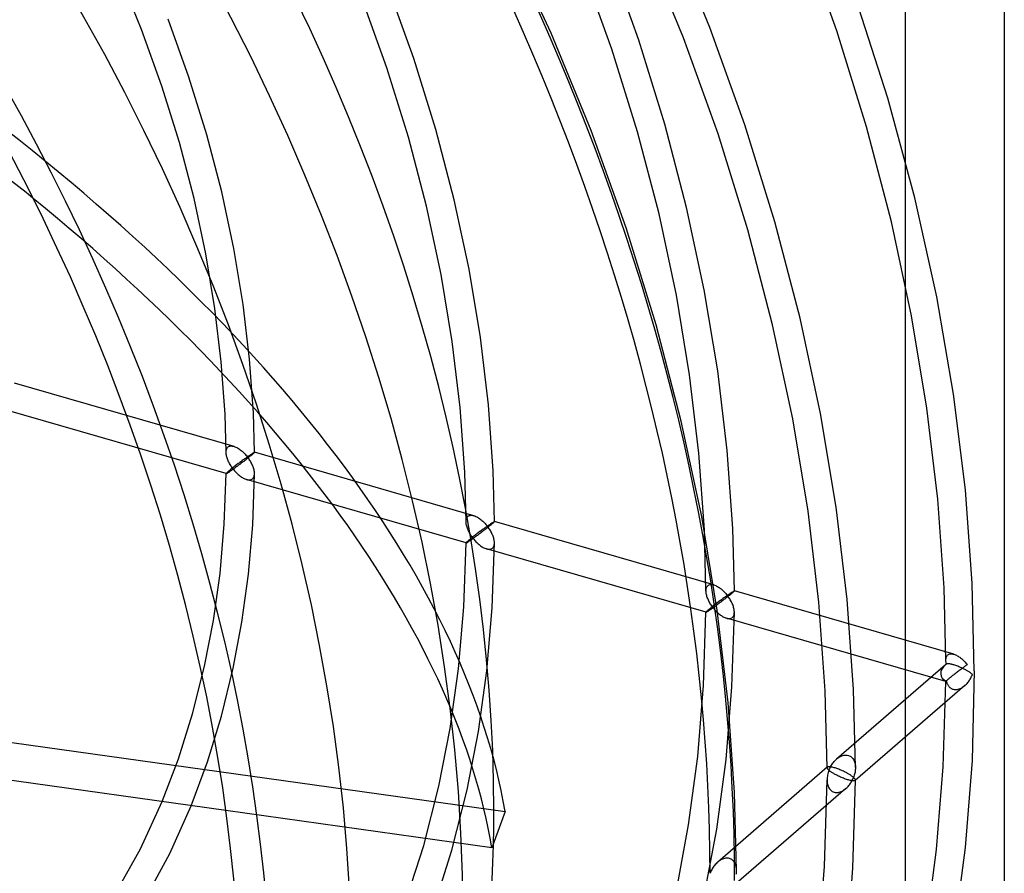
# Model space of a CAD drawing. Header units: millimetres. Extents: x -151 to 144, y -192 to 186.
# Tile 14 of 16: x 75 to 144, y -36 to 25. Entities that reach past the tile are written whole.
import ezdxf

# ---------------------------------------------------------------- set-up
doc = ezdxf.new("R2010")
doc.units = ezdxf.units.MM
doc.layers.add('HIDDEN', color=7, linetype='Continuous')
doc.layers.add('THICK', color=7, linetype='Continuous')

msp = doc.modelspace()

# ---------------------------------------------------------------- linework, layer by layer
at = {"layer": 'HIDDEN'}
for p, q in [((112.254, 23.566), (108.559, 31.523)), ((123.443, 23.963), (120.636, 30.825)), ((121.576, 23.246), (118.801, 30.028)), ((132.392, 23.726), (129.957, 30.505)), ((118.428, 23.065), (116.297, 28.998)), ((83.376, 23.833), (81.74, 27.83)), ((116.532, 22.43), (114.43, 28.281)), ((102.568, 21.769), (100.77, 26.774)), ((100.671, 21.134), (98.903, 26.057)), ((135.982, 18.993), (133.702, 26.083)), ((86.707, 20.473), (85.243, 24.55)), ((84.811, 19.838), (83.376, 23.833)), ((125.908, 17.103), (123.443, 23.963)), ((134.487, 16.975), (132.392, 23.726)), ((115.062, 16.705), (112.254, 23.566)), ((120.262, 17.153), (118.428, 23.065)), ((124.011, 16.468), (121.576, 23.246)), ((118.34, 16.603), (116.532, 22.43)), ((104.115, 16.781), (102.568, 21.769)), ((102.192, 16.232), (100.671, 21.134)), ((87.968, 16.41), (86.707, 20.473)), ((86.045, 15.86), (84.811, 19.838)), ((137.893, 11.952), (135.982, 18.993)), ((105.412, 11.831), (104.115, 16.781)), ((117.526, 9.844), (115.062, 16.705)), ((121.799, 11.286), (120.262, 17.153)), ((128.028, 10.267), (125.908, 17.103)), ((136.241, 10.277), (134.487, 16.975)), ((89.025, 12.376), (87.968, 16.41)), ((103.466, 11.368), (102.192, 16.232)), ((119.854, 10.823), (118.34, 16.603)), ((126.106, 9.717), (124.011, 16.468)), ((87.079, 11.913), (86.045, 15.86)), ((87.913, 8.013), (87.079, 11.913)), ((89.878, 8.387), (89.025, 12.376)), ((106.46, 6.934), (105.412, 11.831)), ((139.438, 4.987), (137.893, 11.952)), ((104.495, 6.561), (103.466, 11.368)), ((123.041, 5.482), (121.799, 11.286)), ((121.076, 5.109), (119.854, 10.823)), ((119.647, 3.009), (117.526, 9.844)), ((129.806, 3.482), (128.028, 10.267)), ((137.658, 3.657), (136.241, 10.277)), ((127.86, 3.019), (126.106, 9.717)), ((90.532, 4.455), (89.878, 8.387)), ((88.552, 4.173), (87.913, 8.013)), ((105.282, 1.827), (104.495, 6.561)), ((107.262, 2.109), (106.46, 6.934)), ((122.012, -0.518), (121.076, 5.109)), ((123.992, -0.236), (123.041, 5.482)), ((140.62, -1.876), (139.438, 4.987)), ((88.999, 0.405), (88.552, 4.173)), ((90.99, 0.593), (90.532, 4.455)), ((131.242, -3.228), (129.806, 3.482)), ((138.742, -2.864), (137.658, 3.657)), ((121.424, -3.777), (119.647, 3.009)), ((129.277, -3.602), (127.86, 3.019)), ((107.824, -2.629), (107.262, 2.109)), ((105.833, -2.818), (105.282, 1.827)), ((89.259, -3.28), (88.999, 0.405)), ((91.257, -3.187), (90.99, 0.593)), ((122.667, -6.04), (122.012, -0.518)), ((124.658, -5.852), (123.992, -0.236)), ((89.893, -5.553), (74.42, -1.087)), ((141.448, -8.613), (140.62, -1.876)), ((108.152, -7.267), (107.824, -2.629)), ((89.339, -7.475), (73.865, -3.008)), ((89.336, -5.977), (89.259, -3.28)), ((91.336, -5.972), (91.257, -3.187)), ((106.154, -7.36), (105.833, -2.818)), ((132.341, -9.84), (131.242, -3.228)), ((139.501, -9.262), (138.742, -2.864)), ((122.86, -10.486), (121.424, -3.777)), ((130.361, -10.122), (129.277, -3.602)), ((89.516, -5.572), (89.57, -5.547)), ((89.57, -5.547), (89.629, -5.532)), ((89.629, -5.532), (89.691, -5.525)), ((89.691, -5.525), (89.757, -5.527)), ((89.757, -5.527), (89.825, -5.537)), ((89.825, -5.537), (89.894, -5.554)), ((89.336, -5.98), (89.338, -5.915)), ((89.339, -6.042), (89.336, -5.98)), ((89.338, -5.915), (89.345, -5.852)), ((89.346, -6.105), (89.339, -6.042)), ((89.345, -5.852), (89.358, -5.793)), ((89.356, -6.169), (89.346, -6.105)), ((89.37, -6.234), (89.356, -6.169)), ((89.358, -5.793), (89.376, -5.738)), ((89.387, -6.3), (89.37, -6.234)), ((89.376, -5.738), (89.401, -5.688)), ((89.401, -5.688), (89.432, -5.643)), ((89.432, -5.643), (89.469, -5.606)), ((89.469, -5.606), (89.516, -5.572)), ((89.894, -5.554), (89.957, -5.575)), ((89.957, -5.575), (90.021, -5.6)), ((90.021, -5.6), (90.085, -5.631)), ((90.085, -5.631), (90.149, -5.665)), ((90.149, -5.665), (90.212, -5.703)), ((90.212, -5.703), (90.275, -5.744)), ((90.275, -5.744), (90.336, -5.788)), ((90.336, -5.788), (90.397, -5.835)), ((90.397, -5.835), (90.457, -5.885)), ((90.457, -5.885), (90.516, -5.937)), ((90.516, -5.937), (90.573, -5.991)), ((90.573, -5.991), (90.629, -6.047)), ((90.629, -6.047), (90.684, -6.106)), ((90.684, -6.106), (90.738, -6.166)), ((90.738, -6.166), (90.79, -6.227)), ((90.79, -6.227), (90.84, -6.29)), ((90.886, -6.258), (90.93, -6.227)), ((90.93, -6.227), (90.973, -6.197)), ((90.973, -6.197), (91.014, -6.168)), ((91.014, -6.168), (91.053, -6.141)), ((91.074, -6.213), (91.024, -6.254)), ((91.053, -6.141), (91.09, -6.116)), ((91.12, -6.175), (91.074, -6.213)), ((91.09, -6.116), (91.126, -6.092)), ((91.162, -6.139), (91.12, -6.175)), ((91.126, -6.092), (91.159, -6.07)), ((91.159, -6.07), (91.19, -6.05)), ((91.201, -6.106), (91.162, -6.139)), ((91.19, -6.05), (91.218, -6.031)), ((91.238, -6.073), (91.201, -6.106)), ((91.218, -6.031), (91.244, -6.015)), ((91.269, -6.045), (91.238, -6.073)), ((91.244, -6.015), (91.267, -6.001)), ((91.267, -6.001), (91.288, -5.989)), ((91.294, -6.022), (91.269, -6.045)), ((91.288, -5.989), (91.305, -5.98)), ((91.313, -6.003), (91.294, -6.022)), ((91.305, -5.98), (91.318, -5.974)), ((91.326, -5.988), (91.313, -6.003)), ((91.318, -5.974), (91.328, -5.97)), ((91.334, -5.978), (91.326, -5.988)), ((91.328, -5.97), (91.334, -5.969)), ((91.334, -5.969), (91.335, -5.97)), ((106.807, -10.436), (91.334, -5.969)), ((91.336, -5.972), (91.334, -5.978)), ((91.335, -5.97), (91.335, -5.97)), ((91.335, -5.97), (91.336, -5.97)), ((91.336, -5.97), (91.336, -5.971)), ((91.336, -5.971), (91.336, -5.971)), ((91.336, -5.971), (91.336, -5.972)), ((123.049, -11.44), (122.667, -6.04)), ((125.047, -11.347), (124.658, -5.852)), ((89.407, -6.366), (89.387, -6.3)), ((89.43, -6.432), (89.407, -6.366)), ((89.455, -6.498), (89.43, -6.432)), ((89.483, -6.564), (89.455, -6.498)), ((89.514, -6.631), (89.483, -6.564)), ((89.547, -6.697), (89.514, -6.631)), ((89.582, -6.764), (89.547, -6.697)), ((89.62, -6.831), (89.582, -6.764)), ((89.66, -6.897), (89.62, -6.831)), ((89.702, -6.963), (89.66, -6.897)), ((90.005, -6.908), (89.945, -6.955)), ((90.066, -6.861), (90.005, -6.908)), ((90.127, -6.815), (90.066, -6.861)), ((90.187, -6.77), (90.127, -6.815)), ((90.186, -6.904), (90.133, -6.943)), ((90.24, -6.864), (90.186, -6.904)), ((90.246, -6.725), (90.187, -6.77)), ((90.294, -6.823), (90.24, -6.864)), ((90.305, -6.681), (90.246, -6.725)), ((90.35, -6.782), (90.294, -6.823)), ((90.364, -6.637), (90.305, -6.681)), ((90.406, -6.739), (90.35, -6.782)), ((90.421, -6.595), (90.364, -6.637)), ((90.462, -6.696), (90.406, -6.739)), ((90.478, -6.553), (90.421, -6.595)), ((90.52, -6.652), (90.462, -6.696)), ((90.533, -6.512), (90.478, -6.553)), ((90.577, -6.608), (90.52, -6.652)), ((90.587, -6.472), (90.533, -6.512)), ((90.635, -6.563), (90.577, -6.608)), ((90.64, -6.434), (90.587, -6.472)), ((90.693, -6.518), (90.635, -6.563)), ((90.692, -6.396), (90.64, -6.434)), ((90.743, -6.36), (90.692, -6.396)), ((90.75, -6.473), (90.693, -6.518)), ((90.792, -6.324), (90.743, -6.36)), ((90.807, -6.428), (90.75, -6.473)), ((90.84, -6.29), (90.792, -6.324)), ((90.864, -6.383), (90.807, -6.428)), ((90.84, -6.29), (90.886, -6.258)), ((90.886, -6.351), (90.84, -6.29)), ((90.919, -6.339), (90.864, -6.383)), ((90.93, -6.412), (90.886, -6.351)), ((90.973, -6.296), (90.919, -6.339)), ((90.973, -6.475), (90.93, -6.412)), ((91.024, -6.254), (90.973, -6.296)), ((91.014, -6.539), (90.973, -6.475)), ((91.053, -6.604), (91.014, -6.539)), ((91.09, -6.67), (91.053, -6.604)), ((91.126, -6.736), (91.09, -6.67)), ((91.159, -6.803), (91.126, -6.736)), ((91.19, -6.87), (91.159, -6.803)), ((91.218, -6.938), (91.19, -6.87)), ((91.244, -7.006), (91.218, -6.938)), ((89.209, -11.045), (89.336, -7.472)), ((89.338, -7.465), (89.336, -7.472)), ((89.336, -7.472), (89.336, -7.473)), ((89.336, -7.473), (89.336, -7.473)), ((89.336, -7.473), (89.337, -7.474)), ((89.337, -7.474), (89.337, -7.474)), ((89.337, -7.474), (89.338, -7.475)), ((89.346, -7.455), (89.338, -7.465)), ((89.338, -7.475), (89.339, -7.475)), ((89.339, -7.475), (89.345, -7.475)), ((89.345, -7.475), (89.355, -7.472)), ((89.359, -7.44), (89.346, -7.455)), ((89.355, -7.472), (89.369, -7.466)), ((89.378, -7.421), (89.359, -7.44)), ((89.369, -7.466), (89.386, -7.457)), ((89.402, -7.397), (89.378, -7.421)), ((89.386, -7.457), (89.405, -7.446)), ((89.433, -7.37), (89.402, -7.397)), ((89.405, -7.446), (89.428, -7.433)), ((89.428, -7.433), (89.453, -7.418)), ((89.469, -7.338), (89.433, -7.37)), ((89.453, -7.418), (89.481, -7.401)), ((89.509, -7.303), (89.469, -7.338)), ((89.481, -7.401), (89.512, -7.381)), ((89.554, -7.266), (89.509, -7.303)), ((89.512, -7.381), (89.545, -7.36)), ((89.545, -7.36), (89.58, -7.336)), ((89.603, -7.225), (89.554, -7.266)), ((89.58, -7.336), (89.618, -7.311)), ((89.655, -7.183), (89.603, -7.225)), ((89.618, -7.311), (89.658, -7.283)), ((89.71, -7.139), (89.655, -7.183)), ((89.658, -7.283), (89.701, -7.254)), ((89.701, -7.254), (89.745, -7.223)), ((89.746, -7.028), (89.702, -6.963)), ((89.767, -7.094), (89.71, -7.139)), ((89.745, -7.223), (89.792, -7.19)), ((89.792, -7.093), (89.746, -7.028)), ((89.825, -7.048), (89.767, -7.094)), ((89.84, -7.156), (89.792, -7.093)), ((89.792, -7.19), (89.84, -7.156)), ((89.884, -7.001), (89.825, -7.048)), ((89.886, -7.124), (89.84, -7.156)), ((89.84, -7.156), (89.887, -7.215)), ((89.945, -6.955), (89.884, -7.001)), ((89.933, -7.09), (89.886, -7.124)), ((89.887, -7.215), (89.936, -7.273)), ((89.981, -7.055), (89.933, -7.09)), ((89.936, -7.273), (89.986, -7.33)), ((90.031, -7.019), (89.981, -7.055)), ((89.986, -7.33), (90.037, -7.385)), ((90.082, -6.981), (90.031, -7.019)), ((90.037, -7.385), (90.089, -7.439)), ((90.133, -6.943), (90.082, -6.981)), ((90.089, -7.439), (90.143, -7.49)), ((90.143, -7.49), (90.197, -7.54)), ((90.197, -7.54), (90.253, -7.588)), ((90.253, -7.588), (90.309, -7.633)), ((90.309, -7.633), (90.366, -7.676)), ((91.211, -11.075), (91.336, -7.477)), ((91.267, -7.075), (91.244, -7.006)), ((91.288, -7.143), (91.267, -7.075)), ((91.305, -7.211), (91.288, -7.143)), ((91.318, -7.278), (91.305, -7.211)), ((91.312, -7.656), (91.325, -7.598)), ((91.328, -7.344), (91.318, -7.278)), ((91.325, -7.598), (91.333, -7.537)), ((91.334, -7.41), (91.328, -7.344)), ((91.333, -7.537), (91.336, -7.473)), ((91.336, -7.473), (91.334, -7.41)), ((106.25, -10.859), (106.154, -7.36)), ((108.25, -10.855), (108.152, -7.267)), ((90.366, -7.676), (90.424, -7.717)), ((90.424, -7.717), (90.483, -7.754)), ((90.483, -7.754), (90.542, -7.789)), ((90.542, -7.789), (90.601, -7.82)), ((90.601, -7.82), (90.661, -7.848)), ((90.661, -7.848), (90.72, -7.871)), ((90.72, -7.871), (90.779, -7.891)), ((90.779, -7.891), (90.839, -7.906)), ((106.253, -12.358), (90.78, -7.891)), ((90.839, -7.906), (90.899, -7.915)), ((90.899, -7.915), (90.956, -7.919)), ((90.956, -7.919), (91.012, -7.916)), ((91.012, -7.916), (91.065, -7.907)), ((91.065, -7.907), (91.114, -7.891)), ((91.114, -7.891), (91.16, -7.868)), ((91.16, -7.868), (91.201, -7.838)), ((91.201, -7.838), (91.237, -7.801)), ((91.237, -7.801), (91.268, -7.758)), ((91.268, -7.758), (91.293, -7.709)), ((91.293, -7.709), (91.312, -7.656)), ((141.931, -15.21), (141.448, -8.613)), ((139.943, -15.52), (139.501, -9.262)), ((106.543, -10.414), (106.606, -10.408)), ((106.606, -10.408), (106.671, -10.41)), ((106.671, -10.41), (106.739, -10.419)), ((131.12, -16.521), (130.361, -10.122)), ((133.111, -16.332), (132.341, -9.84)), ((88.908, -14.5), (89.209, -11.045)), ((90.914, -14.561), (91.211, -11.075)), ((106.25, -10.862), (106.252, -10.796)), ((106.253, -10.923), (106.25, -10.862)), ((106.252, -10.796), (106.259, -10.734)), ((106.26, -10.986), (106.253, -10.923)), ((106.259, -10.734), (106.272, -10.675)), ((106.27, -11.051), (106.26, -10.986)), ((106.284, -11.116), (106.27, -11.051)), ((106.272, -10.675), (106.291, -10.62)), ((106.291, -10.62), (106.316, -10.57)), ((106.316, -10.57), (106.347, -10.526)), ((106.347, -10.526), (106.383, -10.489)), ((106.383, -10.489), (106.431, -10.455)), ((106.431, -10.455), (106.484, -10.43)), ((106.484, -10.43), (106.543, -10.414)), ((106.739, -10.419), (106.808, -10.436)), ((106.808, -10.436), (106.872, -10.457)), ((106.872, -10.457), (106.935, -10.483)), ((106.935, -10.483), (106.999, -10.513)), ((106.999, -10.513), (107.063, -10.547)), ((107.063, -10.547), (107.126, -10.585)), ((107.126, -10.585), (107.188, -10.626)), ((107.188, -10.626), (107.25, -10.671)), ((107.25, -10.671), (107.311, -10.718)), ((107.311, -10.718), (107.371, -10.767)), ((107.371, -10.767), (107.429, -10.819)), ((107.429, -10.819), (107.487, -10.874)), ((107.487, -10.874), (107.543, -10.93)), ((107.543, -10.93), (107.598, -10.988)), ((107.598, -10.988), (107.651, -11.048)), ((107.651, -11.048), (107.703, -11.11)), ((107.843, -11.109), (107.886, -11.079)), ((107.886, -11.079), (107.927, -11.051)), ((107.927, -11.051), (107.966, -11.024)), ((107.988, -11.096), (107.939, -11.137)), ((107.966, -11.024), (108.004, -10.998)), ((108.034, -11.058), (107.988, -11.096)), ((108.004, -10.998), (108.039, -10.974)), ((108.077, -11.022), (108.034, -11.058)), ((108.039, -10.974), (108.072, -10.952)), ((108.072, -10.952), (108.103, -10.932)), ((108.115, -10.989), (108.077, -11.022)), ((108.103, -10.932), (108.132, -10.914)), ((108.152, -10.956), (108.115, -10.989)), ((108.132, -10.914), (108.158, -10.898)), ((108.183, -10.928), (108.152, -10.956)), ((108.158, -10.898), (108.181, -10.884)), ((108.181, -10.884), (108.201, -10.872)), ((108.208, -10.905), (108.183, -10.928)), ((108.201, -10.872), (108.219, -10.863)), ((108.227, -10.886), (108.208, -10.905)), ((108.219, -10.863), (108.232, -10.856)), ((108.241, -10.871), (108.227, -10.886)), ((108.232, -10.856), (108.242, -10.853)), ((108.248, -10.861), (108.241, -10.871)), ((108.242, -10.853), (108.249, -10.852)), ((108.25, -10.854), (108.248, -10.861)), ((108.249, -10.852), (108.249, -10.852)), ((108.249, -10.852), (108.25, -10.853)), ((123.721, -15.319), (108.249, -10.852)), ((108.25, -10.853), (108.25, -10.853)), ((108.25, -10.853), (108.25, -10.853)), ((108.25, -10.853), (108.25, -10.854)), ((108.25, -10.854), (108.25, -10.854)), ((123.96, -17.098), (122.86, -10.486)), ((106.301, -11.181), (106.284, -11.116)), ((106.321, -11.247), (106.301, -11.181)), ((106.343, -11.313), (106.321, -11.247)), ((106.368, -11.379), (106.343, -11.313)), ((106.396, -11.445), (106.368, -11.379)), ((106.427, -11.512), (106.396, -11.445)), ((106.46, -11.579), (106.427, -11.512)), ((106.495, -11.646), (106.46, -11.579)), ((106.533, -11.712), (106.495, -11.646)), ((106.573, -11.779), (106.533, -11.712)), ((106.615, -11.845), (106.573, -11.779)), ((106.919, -11.791), (106.859, -11.837)), ((106.98, -11.744), (106.919, -11.791)), ((107.041, -11.698), (106.98, -11.744)), ((107.101, -11.652), (107.041, -11.698)), ((107.1, -11.787), (107.047, -11.826)), ((107.154, -11.747), (107.1, -11.787)), ((107.16, -11.608), (107.101, -11.652)), ((107.208, -11.706), (107.154, -11.747)), ((107.219, -11.563), (107.16, -11.608)), ((107.263, -11.664), (107.208, -11.706)), ((107.278, -11.52), (107.219, -11.563)), ((107.319, -11.622), (107.263, -11.664)), ((107.335, -11.477), (107.278, -11.52)), ((107.376, -11.579), (107.319, -11.622)), ((107.391, -11.435), (107.335, -11.477)), ((107.433, -11.535), (107.376, -11.579)), ((107.447, -11.395), (107.391, -11.435)), ((107.491, -11.491), (107.433, -11.535)), ((107.501, -11.355), (107.447, -11.395)), ((107.549, -11.446), (107.491, -11.491)), ((107.554, -11.316), (107.501, -11.355)), ((107.607, -11.401), (107.549, -11.446)), ((107.606, -11.279), (107.554, -11.316)), ((107.657, -11.242), (107.606, -11.279)), ((107.664, -11.356), (107.607, -11.401)), ((107.706, -11.207), (107.657, -11.242)), ((107.721, -11.311), (107.664, -11.356)), ((107.703, -11.11), (107.753, -11.173)), ((107.753, -11.173), (107.706, -11.207)), ((107.778, -11.266), (107.721, -11.311)), ((107.753, -11.173), (107.799, -11.14)), ((107.799, -11.233), (107.753, -11.173)), ((107.833, -11.222), (107.778, -11.266)), ((107.799, -11.14), (107.843, -11.109)), ((107.843, -11.295), (107.799, -11.233)), ((107.887, -11.179), (107.833, -11.222)), ((107.886, -11.358), (107.843, -11.295)), ((107.927, -11.421), (107.886, -11.358)), ((107.939, -11.137), (107.887, -11.179)), ((107.966, -11.486), (107.927, -11.421)), ((108.004, -11.552), (107.966, -11.486)), ((108.039, -11.618), (108.004, -11.552)), ((108.072, -11.685), (108.039, -11.618)), ((108.103, -11.753), (108.072, -11.685)), ((108.132, -11.82), (108.103, -11.753)), ((123.164, -15.741), (123.049, -11.44)), ((125.164, -15.737), (125.047, -11.347)), ((106.096, -16.867), (106.25, -12.355)), ((106.253, -12.348), (106.25, -12.355)), ((106.25, -12.355), (106.25, -12.356)), ((106.25, -12.356), (106.251, -12.356)), ((106.251, -12.356), (106.251, -12.357)), ((106.251, -12.357), (106.251, -12.357)), ((106.251, -12.357), (106.252, -12.357)), ((106.252, -12.357), (106.253, -12.358)), ((106.26, -12.337), (106.253, -12.348)), ((106.253, -12.358), (106.259, -12.357)), ((106.259, -12.357), (106.269, -12.354)), ((106.273, -12.323), (106.26, -12.337)), ((106.269, -12.354), (106.283, -12.348)), ((106.292, -12.304), (106.273, -12.323)), ((106.283, -12.348), (106.299, -12.34)), ((106.317, -12.28), (106.292, -12.304)), ((106.299, -12.34), (106.319, -12.329)), ((106.347, -12.252), (106.317, -12.28)), ((106.319, -12.329), (106.342, -12.316)), ((106.342, -12.316), (106.367, -12.301)), ((106.383, -12.221), (106.347, -12.252)), ((106.367, -12.301), (106.395, -12.283)), ((106.424, -12.186), (106.383, -12.221)), ((106.395, -12.283), (106.425, -12.264)), ((106.469, -12.148), (106.424, -12.186)), ((106.425, -12.264), (106.458, -12.242)), ((106.458, -12.242), (106.494, -12.219)), ((106.517, -12.108), (106.469, -12.148)), ((106.494, -12.219), (106.532, -12.193)), ((106.57, -12.066), (106.517, -12.108)), ((106.532, -12.193), (106.572, -12.166)), ((106.624, -12.022), (106.57, -12.066)), ((106.572, -12.166), (106.614, -12.137)), ((106.614, -12.137), (106.659, -12.106)), ((106.659, -11.911), (106.615, -11.845)), ((106.681, -11.977), (106.624, -12.022)), ((106.706, -11.975), (106.659, -11.911)), ((106.659, -12.106), (106.705, -12.073)), ((106.739, -11.931), (106.681, -11.977)), ((106.705, -12.073), (106.753, -12.039)), ((106.753, -12.039), (106.706, -11.975)), ((106.799, -11.884), (106.739, -11.931)), ((106.799, -12.006), (106.753, -12.039)), ((106.753, -12.039), (106.801, -12.098)), ((106.859, -11.837), (106.799, -11.884)), ((106.846, -11.972), (106.799, -12.006)), ((106.801, -12.098), (106.849, -12.156)), ((106.895, -11.937), (106.846, -11.972)), ((106.849, -12.156), (106.899, -12.213)), ((106.944, -11.901), (106.895, -11.937)), ((106.899, -12.213), (106.95, -12.268)), ((106.995, -11.864), (106.944, -11.901)), ((106.95, -12.268), (107.003, -12.321)), ((107.047, -11.826), (106.995, -11.864)), ((107.003, -12.321), (107.056, -12.373)), ((107.056, -12.373), (107.111, -12.423)), ((107.111, -12.423), (107.167, -12.47)), ((107.167, -12.47), (107.223, -12.516)), ((108.096, -16.934), (108.25, -12.359)), ((108.158, -11.889), (108.132, -11.82)), ((108.181, -11.957), (108.158, -11.889)), ((108.201, -12.025), (108.181, -11.957)), ((108.218, -12.093), (108.201, -12.025)), ((108.232, -12.16), (108.218, -12.093)), ((108.226, -12.538), (108.24, -12.48)), ((108.242, -12.226), (108.232, -12.16)), ((108.24, -12.48), (108.248, -12.419)), ((108.248, -12.291), (108.242, -12.226)), ((108.25, -12.355), (108.248, -12.291)), ((108.248, -12.419), (108.25, -12.355)), ((107.223, -12.516), (107.28, -12.559)), ((107.28, -12.559), (107.338, -12.599)), ((107.338, -12.599), (107.397, -12.637)), ((107.397, -12.637), (107.456, -12.672)), ((107.456, -12.672), (107.515, -12.703)), ((107.515, -12.703), (107.575, -12.731)), ((107.575, -12.731), (107.634, -12.754)), ((107.634, -12.754), (107.693, -12.774)), ((107.693, -12.774), (107.753, -12.789)), ((123.167, -17.24), (107.694, -12.774)), ((107.753, -12.789), (107.813, -12.798)), ((107.813, -12.798), (107.871, -12.802)), ((107.871, -12.802), (107.926, -12.799)), ((107.926, -12.799), (107.979, -12.79)), ((107.979, -12.79), (108.029, -12.774)), ((108.029, -12.774), (108.074, -12.751)), ((108.074, -12.751), (108.115, -12.721)), ((108.115, -12.721), (108.152, -12.684)), ((108.152, -12.684), (108.182, -12.64)), ((108.182, -12.64), (108.207, -12.592)), ((108.207, -12.592), (108.226, -12.538)), ((88.444, -17.833), (88.908, -14.5)), ((90.454, -17.931), (90.914, -14.561)), ((142.08, -21.371), (141.931, -15.21)), ((123.164, -15.744), (123.166, -15.679)), ((123.167, -15.806), (123.164, -15.744)), ((123.166, -15.679), (123.173, -15.616)), ((123.174, -15.869), (123.167, -15.806)), ((123.173, -15.616), (123.186, -15.557)), ((123.184, -15.934), (123.174, -15.869)), ((123.198, -15.999), (123.184, -15.934)), ((123.186, -15.557), (123.205, -15.503)), ((123.205, -15.503), (123.23, -15.453)), ((123.23, -15.453), (123.261, -15.409)), ((123.261, -15.409), (123.297, -15.371)), ((123.297, -15.371), (123.345, -15.337)), ((123.345, -15.337), (123.398, -15.313)), ((123.398, -15.313), (123.457, -15.297)), ((123.457, -15.297), (123.519, -15.291)), ((123.519, -15.291), (123.585, -15.292)), ((123.585, -15.292), (123.653, -15.302)), ((123.653, -15.302), (123.722, -15.319)), ((123.722, -15.319), (123.785, -15.34)), ((123.785, -15.34), (123.849, -15.366)), ((123.849, -15.366), (123.913, -15.396)), ((123.913, -15.396), (123.976, -15.43)), ((123.976, -15.43), (124.039, -15.468)), ((124.039, -15.468), (124.102, -15.509)), ((124.102, -15.509), (124.164, -15.553)), ((124.164, -15.553), (124.224, -15.6)), ((124.224, -15.6), (124.284, -15.65)), ((124.284, -15.65), (124.343, -15.702)), ((124.343, -15.702), (124.4, -15.756)), ((124.4, -15.756), (124.457, -15.812)), ((124.457, -15.812), (124.511, -15.871)), ((124.511, -15.871), (124.565, -15.931)), ((124.565, -15.931), (124.617, -15.992)), ((124.757, -15.992), (124.8, -15.962)), ((124.8, -15.962), (124.841, -15.933)), ((124.841, -15.933), (124.88, -15.906)), ((124.88, -15.906), (124.917, -15.881)), ((124.952, -15.938), (124.907, -15.974)), ((124.917, -15.881), (124.953, -15.857)), ((124.992, -15.903), (124.952, -15.938)), ((124.953, -15.857), (124.986, -15.835)), ((124.986, -15.835), (125.017, -15.815)), ((125.03, -15.871), (124.992, -15.903)), ((125.017, -15.815), (125.046, -15.796)), ((125.066, -15.839), (125.03, -15.871)), ((125.046, -15.796), (125.072, -15.78)), ((125.097, -15.811), (125.066, -15.839)), ((125.072, -15.78), (125.095, -15.766)), ((125.095, -15.766), (125.115, -15.754)), ((125.122, -15.787), (125.097, -15.811)), ((125.115, -15.754), (125.132, -15.745)), ((125.141, -15.768), (125.122, -15.787)), ((125.132, -15.745), (125.146, -15.739)), ((125.155, -15.754), (125.141, -15.768)), ((125.146, -15.739), (125.156, -15.735)), ((125.162, -15.743), (125.155, -15.754)), ((125.156, -15.735), (125.162, -15.735)), ((125.162, -15.735), (125.163, -15.735)), ((125.164, -15.737), (125.162, -15.743)), ((125.163, -15.735), (125.163, -15.735)), ((125.163, -15.735), (125.164, -15.736)), ((140.635, -20.201), (125.163, -15.735)), ((125.164, -15.736), (125.164, -15.736)), ((125.164, -15.736), (125.164, -15.736)), ((125.164, -15.736), (125.164, -15.737)), ((140.078, -20.623), (139.943, -15.52)), ((123.215, -16.065), (123.198, -15.999)), ((123.235, -16.132), (123.215, -16.065)), ((123.258, -16.198), (123.235, -16.132)), ((123.283, -16.264), (123.258, -16.198)), ((123.311, -16.33), (123.283, -16.264)), ((123.341, -16.397), (123.311, -16.33)), ((123.374, -16.464), (123.341, -16.397)), ((123.41, -16.53), (123.374, -16.464)), ((123.447, -16.597), (123.41, -16.53)), ((123.487, -16.663), (123.447, -16.597)), ((123.894, -16.627), (123.833, -16.673)), ((123.954, -16.581), (123.894, -16.627)), ((124.014, -16.535), (123.954, -16.581)), ((124.051, -16.641), (124, -16.679)), ((124.074, -16.49), (124.014, -16.535)), ((124.104, -16.602), (124.051, -16.641)), ((124.133, -16.446), (124.074, -16.49)), ((124.157, -16.562), (124.104, -16.602)), ((124.191, -16.402), (124.133, -16.446)), ((124.21, -16.522), (124.157, -16.562)), ((124.248, -16.36), (124.191, -16.402)), ((124.265, -16.48), (124.21, -16.522)), ((124.305, -16.318), (124.248, -16.36)), ((124.32, -16.439), (124.265, -16.48)), ((124.36, -16.277), (124.305, -16.318)), ((124.375, -16.396), (124.32, -16.439)), ((124.414, -16.237), (124.36, -16.277)), ((124.43, -16.353), (124.375, -16.396)), ((124.468, -16.199), (124.414, -16.237)), ((124.486, -16.31), (124.43, -16.353)), ((124.52, -16.161), (124.468, -16.199)), ((124.542, -16.267), (124.486, -16.31)), ((124.57, -16.125), (124.52, -16.161)), ((124.597, -16.224), (124.542, -16.267)), ((124.619, -16.089), (124.57, -16.125)), ((124.652, -16.18), (124.597, -16.224)), ((124.617, -15.992), (124.667, -16.055)), ((124.667, -16.055), (124.619, -16.089)), ((124.706, -16.137), (124.652, -16.18)), ((124.667, -16.055), (124.713, -16.023)), ((124.713, -16.116), (124.667, -16.055)), ((124.759, -16.095), (124.706, -16.137)), ((124.713, -16.023), (124.757, -15.992)), ((124.757, -16.177), (124.713, -16.116)), ((124.799, -16.24), (124.757, -16.177)), ((124.811, -16.053), (124.759, -16.095)), ((124.84, -16.304), (124.799, -16.24)), ((124.86, -16.013), (124.811, -16.053)), ((124.88, -16.369), (124.84, -16.304)), ((124.907, -15.974), (124.86, -16.013)), ((124.917, -16.434), (124.88, -16.369)), ((124.952, -16.501), (124.917, -16.434)), ((124.986, -16.568), (124.952, -16.501)), ((125.017, -16.635), (124.986, -16.568)), ((125.045, -16.703), (125.017, -16.635)), ((131.562, -22.779), (131.12, -16.521)), ((133.56, -22.686), (133.111, -16.332)), ((105.717, -21.23), (106.096, -16.867)), ((107.715, -21.362), (108.096, -16.934)), ((123, -22.399), (123.164, -17.237)), ((123.167, -17.231), (123.164, -17.237)), ((123.164, -17.237), (123.164, -17.238)), ((123.164, -17.238), (123.165, -17.239)), ((123.165, -17.239), (123.165, -17.239)), ((123.165, -17.239), (123.165, -17.24)), ((123.165, -17.24), (123.166, -17.24)), ((123.166, -17.24), (123.167, -17.24)), ((123.174, -17.22), (123.167, -17.231)), ((123.167, -17.24), (123.173, -17.24)), ((123.173, -17.24), (123.183, -17.237)), ((123.187, -17.205), (123.174, -17.22)), ((123.183, -17.237), (123.197, -17.231)), ((123.206, -17.186), (123.187, -17.205)), ((123.197, -17.231), (123.214, -17.222)), ((123.231, -17.163), (123.206, -17.186)), ((123.214, -17.222), (123.234, -17.211)), ((123.261, -17.135), (123.231, -17.163)), ((123.234, -17.211), (123.256, -17.198)), ((123.256, -17.198), (123.282, -17.183)), ((123.297, -17.103), (123.261, -17.135)), ((123.282, -17.183), (123.309, -17.165)), ((123.338, -17.069), (123.297, -17.103)), ((123.309, -17.165), (123.34, -17.146)), ((123.383, -17.031), (123.338, -17.069)), ((123.34, -17.146), (123.373, -17.124)), ((123.373, -17.124), (123.408, -17.1)), ((123.432, -16.991), (123.383, -17.031)), ((123.408, -17.1), (123.446, -17.075)), ((123.484, -16.948), (123.432, -16.991)), ((123.446, -17.075), (123.486, -17.048)), ((123.538, -16.904), (123.484, -16.948)), ((123.486, -17.048), (123.528, -17.019)), ((123.529, -16.729), (123.487, -16.663)), ((123.528, -17.019), (123.573, -16.988)), ((123.573, -16.794), (123.529, -16.729)), ((123.595, -16.859), (123.538, -16.904)), ((123.619, -16.858), (123.573, -16.794)), ((123.573, -16.988), (123.619, -16.955)), ((123.653, -16.813), (123.595, -16.859)), ((123.667, -16.921), (123.619, -16.858)), ((123.619, -16.955), (123.667, -16.921)), ((123.713, -16.767), (123.653, -16.813)), ((123.711, -16.89), (123.667, -16.921)), ((123.667, -16.921), (123.714, -16.981)), ((123.756, -16.857), (123.711, -16.89)), ((123.773, -16.72), (123.713, -16.767)), ((123.714, -16.981), (123.763, -17.038)), ((123.803, -16.824), (123.756, -16.857)), ((123.763, -17.038), (123.813, -17.095)), ((123.833, -16.673), (123.773, -16.72)), ((123.85, -16.789), (123.803, -16.824)), ((123.813, -17.095), (123.864, -17.15)), ((123.899, -16.753), (123.85, -16.789)), ((123.864, -17.15), (123.916, -17.204)), ((123.949, -16.717), (123.899, -16.753)), ((123.916, -17.204), (123.97, -17.255)), ((124, -16.679), (123.949, -16.717)), ((124.73, -23.591), (123.96, -17.098)), ((123.97, -17.255), (124.025, -17.305)), ((124.025, -17.305), (124.08, -17.353)), ((124.997, -22.506), (125.164, -17.241)), ((125.071, -16.771), (125.045, -16.703)), ((125.095, -16.839), (125.071, -16.771)), ((125.115, -16.907), (125.095, -16.839)), ((125.132, -16.975), (125.115, -16.907)), ((125.146, -17.042), (125.132, -16.975)), ((125.156, -17.108), (125.146, -17.042)), ((125.154, -17.363), (125.162, -17.301)), ((125.162, -17.174), (125.156, -17.108)), ((125.164, -17.237), (125.162, -17.174)), ((125.162, -17.301), (125.164, -17.237)), ((87.82, -21.052), (88.444, -17.833)), ((89.839, -21.181), (90.454, -17.931)), ((124.08, -17.353), (124.137, -17.399)), ((124.137, -17.399), (124.194, -17.441)), ((124.194, -17.441), (124.252, -17.482)), ((124.252, -17.482), (124.31, -17.52)), ((124.31, -17.52), (124.369, -17.554)), ((124.369, -17.554), (124.429, -17.586)), ((124.429, -17.586), (124.488, -17.613)), ((124.488, -17.613), (124.548, -17.637)), ((124.548, -17.637), (124.607, -17.656)), ((124.607, -17.656), (124.667, -17.671)), ((140.08, -22.123), (124.608, -17.656)), ((124.667, -17.671), (124.727, -17.681)), ((124.727, -17.681), (124.785, -17.684)), ((124.785, -17.684), (124.84, -17.682)), ((124.84, -17.682), (124.893, -17.673)), ((124.893, -17.673), (124.943, -17.657)), ((124.943, -17.657), (124.988, -17.633)), ((124.988, -17.633), (125.03, -17.603)), ((125.03, -17.603), (125.066, -17.566)), ((125.066, -17.566), (125.096, -17.523)), ((125.096, -17.523), (125.121, -17.474)), ((125.121, -17.474), (125.14, -17.42)), ((125.14, -17.42), (125.154, -17.363)), ((140.078, -20.623), (140.079, -20.582)), ((140.079, -20.665), (140.078, -20.623)), ((140.079, -20.582), (140.082, -20.541)), ((140.082, -20.707), (140.079, -20.665)), ((140.082, -20.541), (140.087, -20.502)), ((140.087, -20.751), (140.082, -20.707)), ((140.087, -20.502), (140.094, -20.464)), ((140.094, -20.796), (140.087, -20.751)), ((140.094, -20.464), (140.104, -20.428)), ((140.103, -20.842), (140.094, -20.796)), ((140.104, -20.428), (140.116, -20.393)), ((140.116, -20.393), (140.13, -20.361)), ((140.13, -20.361), (140.147, -20.33)), ((140.147, -20.33), (140.166, -20.302)), ((140.166, -20.302), (140.188, -20.277)), ((140.188, -20.277), (140.211, -20.254)), ((140.211, -20.254), (140.259, -20.22)), ((140.259, -20.22), (140.312, -20.195)), ((140.312, -20.195), (140.37, -20.18)), ((140.37, -20.18), (140.433, -20.173)), ((140.433, -20.173), (140.499, -20.175)), ((140.499, -20.175), (140.567, -20.185)), ((140.567, -20.185), (140.636, -20.202)), ((140.636, -20.202), (140.696, -20.221)), ((140.696, -20.221), (140.755, -20.245)), ((140.755, -20.245), (140.816, -20.273)), ((140.816, -20.273), (140.875, -20.304)), ((140.875, -20.304), (140.935, -20.339)), ((140.935, -20.339), (140.994, -20.377)), ((140.994, -20.377), (141.052, -20.417)), ((141.052, -20.417), (141.11, -20.46)), ((141.11, -20.46), (141.166, -20.506)), ((141.166, -20.506), (141.222, -20.554)), ((141.222, -20.554), (141.277, -20.603)), ((141.277, -20.603), (141.331, -20.655)), ((141.331, -20.655), (141.383, -20.709)), ((141.383, -20.709), (141.434, -20.764)), ((141.434, -20.764), (141.484, -20.82)), ((141.484, -20.82), (141.533, -20.878)), ((86.977, -24.398), (87.82, -21.052)), ((89.008, -24.565), (89.839, -21.181)), ((105.127, -25.432), (105.717, -21.23)), ((107.121, -25.634), (107.715, -21.362)), ((140.048, -20.942), (132.373, -27.589)), ((140.113, -20.889), (140.103, -20.842)), ((140.124, -20.884), (140.113, -20.889)), ((140.137, -20.88), (140.124, -20.884)), ((140.151, -20.877), (140.137, -20.88)), ((140.167, -20.874), (140.151, -20.877)), ((140.184, -20.872), (140.167, -20.874)), ((140.204, -20.872), (140.184, -20.872)), ((140.225, -20.872), (140.204, -20.872)), ((140.249, -20.872), (140.225, -20.872)), ((140.274, -20.874), (140.249, -20.872)), ((140.301, -20.877), (140.274, -20.874)), ((140.33, -20.881), (140.301, -20.877)), ((140.361, -20.886), (140.33, -20.881)), ((140.393, -20.892), (140.361, -20.886)), ((140.428, -20.899), (140.393, -20.892)), ((140.464, -20.907), (140.428, -20.899)), ((140.501, -20.916), (140.464, -20.907)), ((140.54, -20.926), (140.501, -20.916)), ((140.58, -20.938), (140.54, -20.926)), ((140.645, -20.957), (140.58, -20.938)), ((140.711, -20.978), (140.645, -20.957)), ((140.778, -21.001), (140.711, -20.978)), ((140.846, -21.026), (140.778, -21.001)), ((140.84, -21.484), (140.782, -21.529)), ((140.898, -21.44), (140.84, -21.484)), ((140.914, -21.052), (140.846, -21.026)), ((140.956, -21.397), (140.898, -21.44)), ((140.982, -21.079), (140.914, -21.052)), ((141.013, -21.354), (140.956, -21.397)), ((141.049, -21.106), (140.982, -21.079)), ((141.069, -21.312), (141.013, -21.354)), ((141.114, -21.134), (141.049, -21.106)), ((141.125, -21.27), (141.069, -21.312)), ((141.178, -21.163), (141.114, -21.134)), ((141.18, -21.229), (141.125, -21.27)), ((141.24, -21.192), (141.178, -21.163)), ((141.233, -21.189), (141.18, -21.229)), ((141.286, -21.15), (141.233, -21.189)), ((141.301, -21.221), (141.24, -21.192)), ((141.338, -21.112), (141.286, -21.15)), ((141.359, -21.25), (141.301, -21.221)), ((141.389, -21.075), (141.338, -21.112)), ((141.416, -21.279), (141.359, -21.25)), ((141.439, -21.039), (141.389, -21.075)), ((141.47, -21.308), (141.416, -21.279)), ((141.487, -21.004), (141.439, -21.039)), ((141.522, -21.336), (141.47, -21.308)), ((141.535, -20.97), (141.487, -21.004)), ((141.572, -21.365), (141.522, -21.336)), ((141.533, -20.878), (141.58, -20.938)), ((141.58, -20.938), (141.535, -20.97)), ((141.619, -21.392), (141.572, -21.365)), ((141.665, -21.42), (141.619, -21.392)), ((141.708, -21.447), (141.665, -21.42)), ((141.749, -21.473), (141.708, -21.447)), ((141.787, -21.499), (141.749, -21.473)), ((141.824, -21.525), (141.787, -21.499)), ((142.08, -21.371), (141.918, -27.699)), ((139.892, -28.136), (140.078, -22.12)), ((140.079, -22.116), (140.078, -22.12)), ((140.078, -22.12), (140.078, -22.121)), ((140.078, -22.121), (140.078, -22.121)), ((140.078, -22.121), (140.079, -22.122)), ((140.082, -22.111), (140.079, -22.116)), ((140.079, -22.122), (140.079, -22.122)), ((140.079, -22.122), (140.08, -22.123)), ((140.08, -22.123), (140.08, -22.123)), ((140.08, -22.123), (140.083, -22.123)), ((140.087, -22.104), (140.082, -22.111)), ((140.083, -22.123), (140.087, -22.123)), ((140.095, -22.095), (140.087, -22.104)), ((140.087, -22.123), (140.092, -22.121)), ((140.092, -22.121), (140.098, -22.119)), ((140.104, -22.084), (140.095, -22.095)), ((140.098, -22.119), (140.105, -22.116)), ((140.117, -22.072), (140.104, -22.084)), ((140.105, -22.116), (140.113, -22.112)), ((140.113, -22.112), (140.124, -22.154)), ((140.131, -22.058), (140.117, -22.072)), ((140.124, -22.154), (140.137, -22.196)), ((140.148, -22.043), (140.131, -22.058)), ((140.137, -22.196), (140.151, -22.237)), ((140.167, -22.025), (140.148, -22.043)), ((140.188, -22.006), (140.167, -22.025)), ((140.211, -21.986), (140.188, -22.006)), ((140.25, -21.953), (140.211, -21.986)), ((140.293, -21.917), (140.25, -21.953)), ((140.339, -21.879), (140.293, -21.917)), ((140.389, -21.838), (140.339, -21.879)), ((140.441, -21.796), (140.389, -21.838)), ((140.495, -21.753), (140.441, -21.796)), ((140.551, -21.709), (140.495, -21.753)), ((140.608, -21.664), (140.551, -21.709)), ((140.665, -21.619), (140.608, -21.664)), ((140.723, -21.574), (140.665, -21.619)), ((140.782, -21.529), (140.723, -21.574)), ((141.567, -22.252), (141.615, -22.195)), ((141.615, -22.195), (141.661, -22.137)), ((141.661, -22.137), (141.705, -22.077)), ((141.705, -22.077), (141.746, -22.015)), ((141.746, -22.015), (141.786, -21.952)), ((141.786, -21.952), (141.822, -21.888)), ((141.822, -21.888), (141.857, -21.822)), ((141.858, -21.55), (141.824, -21.525)), ((141.857, -21.822), (141.889, -21.756)), ((141.89, -21.574), (141.858, -21.55)), ((141.889, -21.756), (141.919, -21.689)), ((141.919, -21.598), (141.89, -21.574)), ((141.946, -21.621), (141.919, -21.598)), ((141.919, -21.689), (141.946, -21.621)), ((122.589, -27.397), (123, -22.399)), ((124.578, -27.607), (124.997, -22.506)), ((131.698, -28.197), (131.562, -22.779)), ((133.698, -28.192), (133.56, -22.686)), ((141.409, -22.409), (133.68, -29.102)), ((140.151, -22.237), (140.167, -22.277)), ((140.167, -22.277), (140.184, -22.316)), ((140.184, -22.316), (140.204, -22.354)), ((140.204, -22.354), (140.225, -22.391)), ((140.225, -22.391), (140.249, -22.426)), ((140.249, -22.426), (140.274, -22.46)), ((140.274, -22.46), (140.301, -22.492)), ((140.301, -22.492), (140.33, -22.522)), ((140.33, -22.522), (140.361, -22.551)), ((140.361, -22.551), (140.393, -22.577)), ((140.393, -22.577), (140.428, -22.601)), ((140.428, -22.601), (140.464, -22.622)), ((140.464, -22.622), (140.501, -22.641)), ((140.501, -22.641), (140.54, -22.657)), ((140.54, -22.657), (140.58, -22.67)), ((140.58, -22.67), (140.65, -22.685)), ((140.65, -22.685), (140.721, -22.693)), ((140.721, -22.693), (140.793, -22.692)), ((140.793, -22.692), (140.866, -22.684)), ((140.866, -22.684), (140.939, -22.669)), ((140.939, -22.669), (141.012, -22.647)), ((141.012, -22.647), (141.083, -22.619)), ((141.083, -22.619), (141.152, -22.586)), ((141.152, -22.586), (141.22, -22.548)), ((141.22, -22.548), (141.285, -22.505)), ((141.285, -22.505), (141.348, -22.459)), ((141.348, -22.459), (141.409, -22.409)), ((141.409, -22.409), (141.464, -22.359)), ((141.464, -22.359), (141.517, -22.307)), ((141.517, -22.307), (141.567, -22.252)), ((125.179, -29.944), (124.73, -23.591)), ((56.119, -23.881), (109.003, -31.279)), ((85.979, -27.57), (86.977, -24.398)), ((88.017, -27.793), (89.008, -24.565)), ((104.33, -29.498), (105.127, -25.432)), ((106.319, -29.765), (107.121, -25.634)), ((84.83, -30.587), (85.979, -27.57)), ((121.943, -32.222), (122.589, -27.397)), ((123.919, -32.536), (124.578, -27.607)), ((132.15, -27.823), (132.201, -27.761)), ((132.201, -27.761), (132.256, -27.701)), ((132.256, -27.701), (132.313, -27.644)), ((132.313, -27.644), (132.372, -27.59)), ((132.372, -27.59), (132.438, -27.535)), ((132.438, -27.535), (132.507, -27.485)), ((132.507, -27.485), (132.579, -27.44)), ((132.579, -27.44), (132.653, -27.4)), ((132.653, -27.4), (132.729, -27.366)), ((132.729, -27.366), (132.807, -27.339)), ((132.807, -27.339), (132.887, -27.32)), ((132.887, -27.32), (132.966, -27.309)), ((132.966, -27.309), (133.046, -27.306)), ((133.046, -27.306), (133.124, -27.313)), ((133.124, -27.313), (133.199, -27.33)), ((133.199, -27.33), (133.262, -27.352)), ((133.262, -27.352), (133.321, -27.381)), ((133.321, -27.381), (133.376, -27.416)), ((133.376, -27.416), (133.426, -27.457)), ((133.426, -27.457), (133.473, -27.503)), ((133.473, -27.503), (133.515, -27.554)), ((133.515, -27.554), (133.552, -27.608)), ((133.552, -27.608), (133.584, -27.666)), ((133.584, -27.666), (133.612, -27.727)), ((133.612, -27.727), (133.636, -27.79)), ((141.918, -27.699), (141.442, -33.82)), ((86.874, -30.872), (88.017, -27.793)), ((131.716, -28.157), (123.991, -34.847)), ((131.699, -28.19), (131.698, -28.198)), ((131.698, -28.198), (131.701, -28.216)), ((131.7, -28.183), (131.699, -28.19)), ((131.703, -28.176), (131.7, -28.183)), ((131.701, -28.216), (131.708, -28.235)), ((131.706, -28.169), (131.703, -28.176)), ((131.711, -28.163), (131.706, -28.169)), ((131.708, -28.235), (131.719, -28.256)), ((131.716, -28.158), (131.711, -28.163)), ((131.732, -28.147), (131.716, -28.158)), ((131.719, -28.256), (131.735, -28.278)), ((131.752, -28.139), (131.732, -28.147)), ((131.735, -28.278), (131.754, -28.302)), ((131.778, -28.134), (131.752, -28.139)), ((131.754, -28.302), (131.777, -28.326)), ((131.777, -28.326), (131.803, -28.352)), ((131.81, -28.13), (131.778, -28.134)), ((131.803, -28.352), (131.833, -28.379)), ((131.833, -28.379), (131.803, -28.462)), ((131.848, -28.13), (131.81, -28.13)), ((131.833, -28.379), (131.863, -28.305)), ((131.862, -28.403), (131.833, -28.379)), ((131.891, -28.133), (131.848, -28.13)), ((131.893, -28.427), (131.862, -28.403)), ((131.863, -28.305), (131.896, -28.233)), ((131.941, -28.138), (131.891, -28.133)), ((131.926, -28.452), (131.893, -28.427)), ((131.896, -28.233), (131.931, -28.161)), ((131.962, -28.478), (131.926, -28.452)), ((131.931, -28.161), (131.97, -28.09)), ((131.998, -28.148), (131.941, -28.138)), ((131.97, -28.09), (132.011, -28.021)), ((132.06, -28.16), (131.998, -28.148)), ((132.011, -28.021), (132.054, -27.953)), ((132.054, -27.953), (132.101, -27.887)), ((132.127, -28.177), (132.06, -28.16)), ((132.101, -27.887), (132.15, -27.823)), ((132.199, -28.196), (132.127, -28.177)), ((132.264, -28.215), (132.199, -28.196)), ((132.33, -28.237), (132.264, -28.215)), ((132.398, -28.26), (132.33, -28.237)), ((132.466, -28.284), (132.398, -28.26)), ((132.534, -28.31), (132.466, -28.284)), ((132.602, -28.337), (132.534, -28.31)), ((132.669, -28.365), (132.602, -28.337)), ((132.734, -28.393), (132.669, -28.365)), ((132.798, -28.422), (132.734, -28.393)), ((132.86, -28.451), (132.798, -28.422)), ((132.921, -28.48), (132.86, -28.451)), ((133.636, -27.79), (133.656, -27.855)), ((133.656, -27.855), (133.672, -27.921)), ((133.683, -28.427), (133.671, -28.503)), ((133.672, -27.921), (133.684, -27.989)), ((133.691, -28.35), (133.683, -28.427)), ((133.684, -27.989), (133.692, -28.058)), ((133.697, -28.274), (133.691, -28.35)), ((133.692, -28.058), (133.697, -28.128)), ((133.697, -28.128), (133.698, -28.198)), ((133.698, -28.198), (133.697, -28.274)), ((139.416, -33.959), (139.892, -28.136)), ((131.523, -35.161), (131.698, -29.058)), ((131.701, -28.969), (131.698, -29.053)), ((131.698, -29.053), (131.7, -29.129)), ((131.7, -29.129), (131.705, -29.204)), ((131.708, -28.884), (131.701, -28.969)), ((131.72, -28.799), (131.708, -28.884)), ((131.735, -28.714), (131.72, -28.799)), ((131.754, -28.629), (131.735, -28.714)), ((131.777, -28.545), (131.754, -28.629)), ((131.803, -28.462), (131.777, -28.545)), ((132, -28.504), (131.962, -28.478)), ((132.041, -28.531), (132, -28.504)), ((132.084, -28.559), (132.041, -28.531)), ((132.129, -28.587), (132.084, -28.559)), ((132.177, -28.615), (132.129, -28.587)), ((132.228, -28.644), (132.177, -28.615)), ((132.28, -28.674), (132.228, -28.644)), ((132.336, -28.703), (132.28, -28.674)), ((132.393, -28.733), (132.336, -28.703)), ((132.452, -28.763), (132.393, -28.733)), ((132.514, -28.794), (132.452, -28.763)), ((132.578, -28.824), (132.514, -28.794)), ((132.644, -28.854), (132.578, -28.824)), ((132.712, -28.884), (132.644, -28.854)), ((132.781, -28.913), (132.712, -28.884)), ((132.851, -28.941), (132.781, -28.913)), ((132.922, -28.969), (132.851, -28.941)), ((132.979, -28.509), (132.921, -28.48)), ((132.993, -28.995), (132.922, -28.969)), ((133.035, -28.538), (132.979, -28.509)), ((133.063, -29.019), (132.993, -28.995)), ((133.089, -28.567), (133.035, -28.538)), ((133.132, -29.042), (133.063, -29.019)), ((133.141, -28.595), (133.089, -28.567)), ((133.199, -29.062), (133.132, -29.042)), ((133.191, -28.623), (133.141, -28.595)), ((133.238, -28.651), (133.191, -28.623)), ((133.265, -29.08), (133.199, -29.062)), ((133.284, -28.678), (133.238, -28.651)), ((133.327, -29.096), (133.265, -29.08)), ((133.327, -28.705), (133.284, -28.678)), ((133.368, -28.732), (133.327, -28.705)), ((133.385, -29.108), (133.327, -29.096)), ((133.406, -28.758), (133.368, -28.732)), ((133.438, -29.118), (133.385, -29.108)), ((133.404, -29.21), (133.441, -29.146)), ((133.443, -28.783), (133.406, -28.758)), ((133.486, -29.125), (133.438, -29.118)), ((133.441, -29.146), (133.476, -29.081)), ((133.477, -28.808), (133.443, -28.783)), ((133.476, -29.081), (133.508, -29.014)), ((133.509, -28.832), (133.477, -28.808)), ((133.528, -29.129), (133.486, -29.125)), ((133.508, -29.014), (133.538, -28.947)), ((133.538, -28.856), (133.509, -28.832)), ((133.521, -35.268), (133.698, -29.063)), ((133.566, -29.13), (133.528, -29.129)), ((133.565, -28.879), (133.538, -28.856)), ((133.538, -28.947), (133.565, -28.879)), ((133.592, -28.805), (133.565, -28.879)), ((133.565, -28.879), (133.592, -28.903)), ((133.598, -29.129), (133.566, -29.13)), ((133.616, -28.73), (133.592, -28.805)), ((133.592, -28.903), (133.616, -28.927)), ((133.625, -29.125), (133.598, -29.129)), ((133.637, -28.655), (133.616, -28.73)), ((133.616, -28.927), (133.637, -28.949)), ((133.648, -29.119), (133.625, -29.125)), ((133.656, -28.579), (133.637, -28.655)), ((133.637, -28.949), (133.655, -28.97)), ((133.666, -29.112), (133.648, -29.119)), ((133.655, -28.97), (133.67, -28.991)), ((133.671, -28.503), (133.656, -28.579)), ((133.68, -29.102), (133.666, -29.112)), ((133.67, -28.991), (133.682, -29.01)), ((133.686, -29.097), (133.68, -29.102)), ((133.682, -29.01), (133.691, -29.029)), ((133.691, -29.09), (133.686, -29.097)), ((133.691, -29.029), (133.696, -29.046)), ((133.694, -29.084), (133.691, -29.09)), ((133.697, -29.077), (133.694, -29.084)), ((133.696, -29.046), (133.698, -29.062)), ((133.698, -29.069), (133.697, -29.077)), ((133.698, -29.062), (133.698, -29.069)), ((103.263, -33.671), (104.33, -29.498)), ((105.246, -34.014), (106.319, -29.765)), ((133.027, -29.668), (125.299, -36.361)), ((131.705, -29.204), (131.714, -29.278)), ((131.714, -29.278), (131.728, -29.35)), ((131.728, -29.35), (131.745, -29.421)), ((131.745, -29.421), (131.768, -29.491)), ((131.768, -29.491), (131.795, -29.557)), ((131.795, -29.557), (131.828, -29.621)), ((131.828, -29.621), (131.865, -29.682)), ((131.865, -29.682), (131.908, -29.738)), ((131.908, -29.738), (131.957, -29.789)), ((131.957, -29.789), (132.01, -29.834)), ((132.01, -29.834), (132.069, -29.873)), ((132.702, -29.878), (132.771, -29.844)), ((132.771, -29.844), (132.839, -29.806)), ((132.839, -29.806), (132.904, -29.764)), ((132.904, -29.764), (132.967, -29.717)), ((132.967, -29.717), (133.028, -29.667)), ((133.028, -29.667), (133.083, -29.617)), ((133.083, -29.617), (133.135, -29.565)), ((133.135, -29.565), (133.186, -29.51)), ((133.186, -29.51), (133.234, -29.454)), ((133.234, -29.454), (133.28, -29.395)), ((133.28, -29.395), (133.324, -29.335)), ((133.324, -29.335), (133.365, -29.273)), ((133.365, -29.273), (133.404, -29.21)), ((125.317, -35.451), (125.179, -29.944)), ((132.069, -29.873), (132.132, -29.904)), ((132.132, -29.904), (132.199, -29.928)), ((132.199, -29.928), (132.269, -29.944)), ((132.269, -29.944), (132.34, -29.951)), ((132.34, -29.951), (132.413, -29.95)), ((132.413, -29.95), (132.486, -29.942)), ((132.486, -29.942), (132.559, -29.927)), ((132.559, -29.927), (132.631, -29.905)), ((132.631, -29.905), (132.702, -29.878)), ((108.075, -33.838), (89.319, -31.214)), ((109.003, -31.279), (108.075, -33.838)), ((121.077, -36.867), (121.943, -32.222)), ((123.032, -37.285), (123.919, -32.536)), ((102.001, -37.623), (103.263, -33.671)), ((138.666, -39.581), (139.416, -33.959)), ((141.442, -33.82), (140.668, -39.729)), ((103.971, -38.048), (105.246, -34.014)), ((124.248, -34.671), (124.18, -34.709)), ((124.317, -34.638), (124.248, -34.671)), ((124.388, -34.61), (124.317, -34.638)), ((124.46, -34.588), (124.388, -34.61)), ((124.533, -34.573), (124.46, -34.588)), ((124.606, -34.565), (124.533, -34.573)), ((124.678, -34.565), (124.606, -34.565)), ((124.749, -34.573), (124.678, -34.565)), ((124.818, -34.588), (124.749, -34.573)), ((124.878, -34.61), (124.818, -34.588)), ((124.935, -34.637), (124.878, -34.61)), ((124.989, -34.671), (124.935, -34.637)), ((125.038, -34.709), (124.989, -34.671)), ((123.589, -35.349), (123.55, -35.419)), ((123.63, -35.279), (123.589, -35.349)), ((123.673, -35.211), (123.63, -35.279)), ((123.72, -35.145), (123.673, -35.211)), ((123.768, -35.081), (123.72, -35.145)), ((123.82, -35.019), (123.768, -35.081)), ((123.874, -34.959), (123.82, -35.019)), ((123.931, -34.902), (123.874, -34.959)), ((123.991, -34.848), (123.931, -34.902)), ((124.052, -34.798), (123.991, -34.848)), ((124.115, -34.751), (124.052, -34.798)), ((124.18, -34.709), (124.115, -34.751)), ((125.084, -34.753), (125.038, -34.709)), ((125.125, -34.802), (125.084, -34.753)), ((125.162, -34.854), (125.125, -34.802)), ((125.195, -34.909), (125.162, -34.854)), ((125.223, -34.967), (125.195, -34.909)), ((125.248, -35.028), (125.223, -34.967)), ((125.269, -35.091), (125.248, -35.028)), ((125.286, -35.158), (125.269, -35.091)), ((125.299, -35.228), (125.286, -35.158)), ((125.309, -35.3), (125.299, -35.228)), ((125.315, -35.375), (125.309, -35.3)), ((125.317, -35.452), (125.315, -35.375)), ((131.051, -41.067), (131.523, -35.161)), ((133.04, -41.277), (133.521, -35.268)), ((123.482, -35.564), (123.452, -35.638)), ((123.515, -35.491), (123.482, -35.564)), ((123.55, -35.419), (123.515, -35.491)), ((125.299, -35.705), (125.309, -35.62)), ((125.309, -35.62), (125.315, -35.535)), ((125.315, -35.535), (125.317, -35.452))]:
    msp.add_line(p, q, dxfattribs=at)
for centre, major_axis, ratio, start_param, end_param in [((0, 0), (-94.63, 109.27), 0.75, -2.427868, -0.857072), ((0, 0), (93.321, -107.758), 0.75, 0.713724, 2.284521), ((0, 0), (-81.799, 94.453), 0.75, -2.427868, 0), ((-7.286, -5.432), (-115.074, 41.711), 0.478659, -2.876876, -2.154561), ((-8.214, -7.991), (115.074, -41.711), 0.478659, 0.264717, 0.940554), ((141.08, -21.371), (1.354, 0.298), 0.615841, 2.291651, 3.791222), ((141.08, -21.371), (1.354, 0.298), 0.615841, 2.222894, 2.291651), ((0, 0), (-81.799, 94.453), 0.75, -3.141592, -2.427868)]:
    msp.add_ellipse(centre, major_axis=major_axis, ratio=ratio, start_param=start_param, end_param=end_param, dxfattribs=at)
at = {"layer": 'THICK'}
for p, q in [((144.193, 102.568), (144.193, -185.818)), ((137.218, -191.859), (137.218, 96.528)), ((89.319, -31.214), (55.191, -26.44)), ((83.311, -33.905), (84.83, -30.587)), ((85.373, -34.25), (86.874, -30.872)), ((80.775, -38.396), (83.311, -33.905)), ((82.778, -38.968), (85.373, -34.25))]:
    msp.add_line(p, q, dxfattribs=at)
for centre, major_axis, ratio, start_param, end_param in [((-6.975, -6.041), (-85.432, 98.649), 0.75, -2.427868, -0.857072), ((-17.825, -15.437), (81.799, -94.453), 0.75, 0.713724, 3.141593), ((-12.245, -10.604), (-83.468, 96.381), 0.75, -2.427868, -0.857072), ((-17.825, -15.437), (-83.468, 96.381), 0.75, -3.141592, -0.857072), ((-8.214, -7.991), (115.074, -41.711), 0.478659, 0.940554, 1.137382)]:
    msp.add_ellipse(centre, major_axis=major_axis, ratio=ratio, start_param=start_param, end_param=end_param, dxfattribs=at)

doc.saveas('drawing.dxf')
